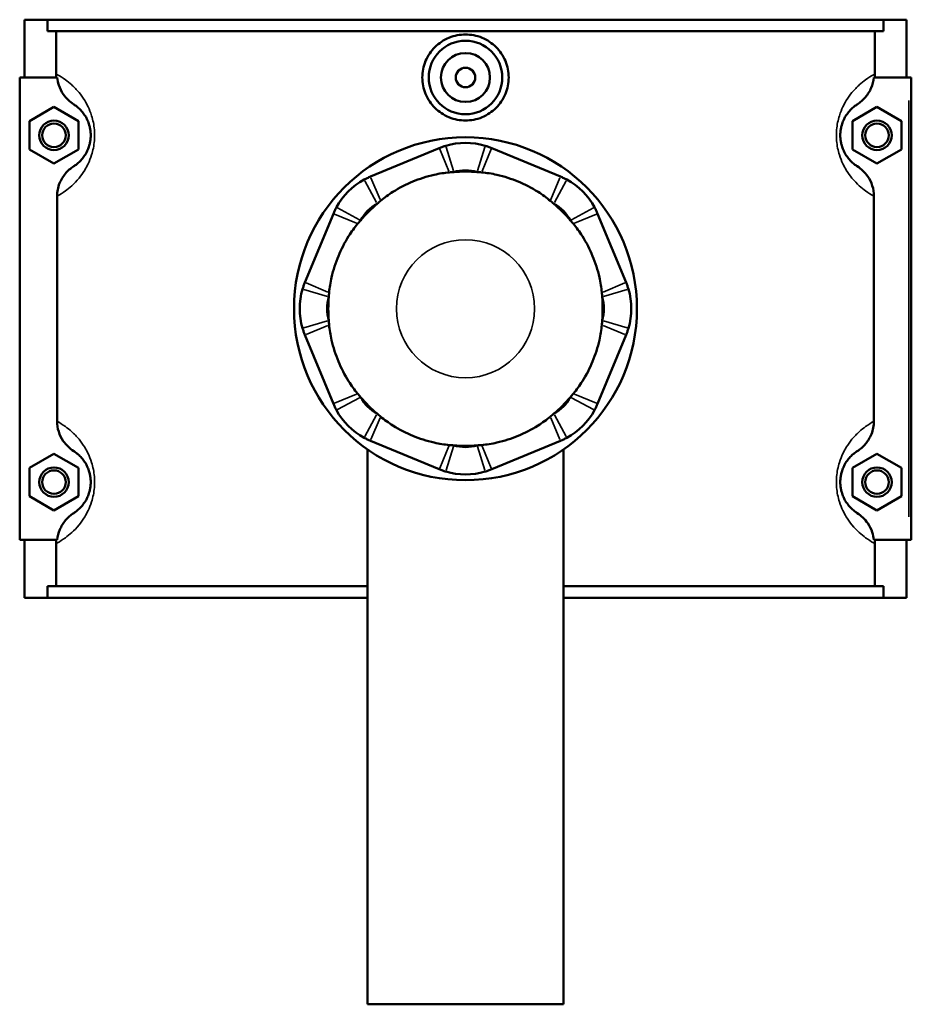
# Model space of a CAD drawing. Header units: millimetres. Extents: x -260 to 981, y -122 to 1168.
# Tile 9 of 9: x 371 to 553, y 814 to 1015. Entities that reach past the tile are written whole.
import ezdxf

# ---------------------------------------------------------------- set-up
doc = ezdxf.new("R2010")
doc.units = ezdxf.units.MM
doc.layers.add('Visible (ANSI)', color=7, linetype='Continuous', lineweight=50)
doc.layers.add('Visible Narrow (ANSI)', color=7, linetype='Continuous', lineweight=35)

msp = doc.modelspace()

# ---------------------------------------------------------------- linework, layer by layer
at = {"layer": 'Visible (ANSI)'}
for p, q in [((372.27, 1014.73), (372.27, 1002.93)), ((372.27, 1014.73), (376.94, 1014.73)), ((376.94, 1014.73), (547.61, 1014.73)), ((376.94, 1012.37), (376.94, 1014.73)), ((547.61, 1014.73), (547.61, 1012.37)), ((547.61, 1014.73), (552.27, 1014.73)), ((552.27, 1014.73), (552.27, 1002.93)), ((547.61, 1012.37), (376.94, 1012.37)), ((378.69, 1003.68), (378.69, 1012.37)), ((545.86, 1003.68), (545.86, 1012.37)), ((378.93, 1002.93), (371.27, 1002.93)), ((371.27, 1002.93), (371.27, 908.53)), ((545.62, 1002.93), (552.77, 1002.93)), ((552.77, 1002.93), (553.27, 1002.93)), ((553.27, 908.53), (553.27, 1002.93)), ((373.27, 994.02), (378.27, 996.91)), ((378.27, 996.91), (383.27, 994.02)), ((546.27, 996.91), (541.27, 994.02)), ((551.27, 994.02), (546.27, 996.91)), ((373.27, 988.25), (373.27, 994.02)), ((383.27, 994.02), (383.27, 988.25)), ((541.27, 994.02), (541.27, 988.25)), ((551.27, 988.25), (551.27, 994.02)), ((378.27, 985.36), (373.27, 988.25)), ((383.27, 988.25), (378.27, 985.36)), ((456.92, 988.51), (442.88, 982.7)), ((481.66, 982.7), (467.63, 988.51)), ((541.27, 988.25), (546.27, 985.36)), ((546.27, 985.36), (551.27, 988.25)), ((378.9, 978.7), (378.9, 932.77)), ((545.65, 932.77), (545.65, 978.7)), ((435.31, 975.12), (429.49, 961.09)), ((495.05, 961.09), (489.24, 975.12)), ((429.49, 950.37), (435.31, 936.34)), ((489.24, 936.34), (495.05, 950.37)), ((442.88, 928.76), (456.92, 922.95)), ((467.63, 922.95), (481.66, 928.76)), ((442.27, 927.01), (442.27, 813.73)), ((482.27, 927.01), (482.27, 813.73)), ((373.27, 923.22), (378.27, 926.11)), ((378.27, 926.11), (383.27, 923.22)), ((546.27, 926.11), (541.27, 923.22)), ((551.27, 923.22), (546.27, 926.11)), ((373.27, 917.45), (373.27, 923.22)), ((383.27, 923.22), (383.27, 917.45)), ((541.27, 923.22), (541.27, 917.45)), ((551.27, 917.45), (551.27, 923.22)), ((378.27, 914.56), (373.27, 917.45)), ((383.27, 917.45), (378.27, 914.56)), ((541.27, 917.45), (546.27, 914.56)), ((546.27, 914.56), (551.27, 917.45)), ((371.27, 908.53), (378.93, 908.53)), ((372.27, 908.53), (372.27, 896.73)), ((552.77, 908.53), (545.62, 908.53)), ((552.27, 908.53), (552.27, 896.73)), ((553.27, 908.53), (552.77, 908.53)), ((378.69, 899.09), (378.69, 907.78)), ((545.86, 899.09), (545.86, 907.78)), ((442.27, 899.09), (376.94, 899.09)), ((376.94, 896.73), (376.94, 899.09)), ((547.61, 899.09), (482.27, 899.09)), ((547.61, 899.09), (547.61, 896.73)), ((376.94, 896.73), (372.27, 896.73)), ((376.94, 896.73), (442.27, 896.73)), ((482.27, 896.73), (547.61, 896.73)), ((552.27, 896.73), (547.61, 896.73)), ((442.27, 813.73), (482.27, 813.73))]:
    msp.add_line(p, q, dxfattribs=at)
for centre, radius in [((462.27, 1002.93), 7.5), ((462.27, 1002.93), 5), ((462.27, 1002.93), 2), ((378.27, 991.13), 3), ((378.27, 991.13), 2.4), ((546.27, 991.13), 3), ((546.27, 991.13), 2.4), ((462.27, 955.73), 35), ((378.27, 920.33), 3), ((378.27, 920.33), 2.4), ((546.27, 920.33), 3), ((546.27, 920.33), 2.4)]:
    msp.add_circle(centre, radius, dxfattribs=at)
for centre, radius, start, end in [((462.27, 975.58), 14, 73.4186, 106.5814), ((462.27, 975.58), 8.4, 73.4186, 106.5814), ((462.27, 955.73), 28, 85.0887, 94.9113), ((448.24, 969.77), 14, 118.4186, 151.5814), ((476.31, 969.77), 14, 28.4186, 61.5814), ((448.24, 969.77), 8.4, 118.4186, 151.5814), ((462.27, 955.73), 28, 130.0887, 139.9113), ((476.31, 969.77), 8.4, 28.4186, 61.5814), ((462.27, 955.73), 28, 40.0887, 49.9113), ((442.43, 955.73), 14, 163.4186, 196.5814), ((482.12, 955.73), 14, 343.4186, 16.5814), ((442.43, 955.73), 8.4, 163.4186, 196.5814), ((462.27, 955.73), 28, 175.0887, 184.9113), ((482.12, 955.73), 8.4, 343.4186, 16.5814), ((462.27, 955.73), 28, 355.0887, 4.9113), ((448.24, 941.7), 8.4, 208.4186, 241.5814), ((462.27, 955.73), 28, 220.0887, 229.9113), ((476.31, 941.7), 8.4, 298.4186, 331.5814), ((462.27, 955.73), 28, 310.0887, 319.9113), ((448.24, 941.7), 14, 208.4186, 241.5814), ((476.31, 941.7), 14, 298.4186, 331.5814), ((462.27, 935.89), 8.4, 253.4186, 286.5814), ((462.27, 955.73), 28, 265.0887, 274.9113), ((462.27, 935.89), 14, 253.4186, 286.5814)]:
    msp.add_arc(centre, radius, start, end, dxfattribs=at)
for points, knots in [([(471.09, 1002.93), (471.09, 1001.83), (470.87, 1000.65), (469.96, 998.48), (469.28, 997.5), (467.72, 995.94), (466.73, 995.27), (464.56, 994.37), (463.38, 994.15), (461.17, 994.15), (459.99, 994.37), (457.82, 995.27), (456.83, 995.94), (455.26, 997.5), (454.58, 998.48), (453.68, 1000.65), (453.46, 1001.83), (453.46, 1004.04), (453.68, 1005.22), (454.58, 1007.38), (455.26, 1008.37), (456.83, 1009.92), (457.82, 1010.6), (459.99, 1011.49), (461.17, 1011.71), (463.38, 1011.71), (464.56, 1011.49), (466.73, 1010.6), (467.72, 1009.92), (469.28, 1008.37), (469.96, 1007.38), (470.87, 1005.22), (471.09, 1004.04), (471.09, 1002.93)], [0, 0, 0, 0, 0.331811, 0.331811, 0.663621, 0.663621, 0.995085, 0.995085, 1.326549, 1.326549, 1.658012, 1.658012, 1.989476, 1.989476, 2.321287, 2.321287, 2.653097, 2.653097, 2.984908, 2.984908, 3.316719, 3.316719, 3.648183, 3.648183, 3.979646, 3.979646, 4.31111, 4.31111, 4.642574, 4.642574, 4.974384, 4.974384, 5.306195, 5.306195, 5.306195, 5.306195]), ([(378.93, 1002.93), (378.98, 1002.4), (379.09, 1001.88), (379.47, 1000.72), (379.78, 1000.09), (380.74, 998.69), (381.47, 997.99), (382.31, 997.45)], [-0.6688844, -0.6688844, -0.6688844, -0.6688844, -0.5094651, -0.5094651, -0.3007313, -0.3007313, 0, 0, 0, 0]), ([(542.23, 997.45), (542.86, 997.85), (543.42, 998.34), (544.39, 999.47), (544.79, 1000.11), (545.37, 1001.48), (545.55, 1002.2), (545.62, 1002.93)], [-0.7183475, -0.7183475, -0.7183475, -0.7183475, -0.4964102, -0.4964102, -0.2713217, -0.2713217, -0.0501685, -0.0501685, -0.0501685, -0.0501685]), ([(382.31, 997.45), (382.5, 997.33), (382.71, 997.18), (383.14, 996.85), (383.34, 996.67), (383.78, 996.23), (384.02, 995.97), (384.44, 995.41), (384.63, 995.13), (384.93, 994.61), (385.04, 994.38), (385.27, 993.86), (385.38, 993.54), (385.55, 992.97), (385.61, 992.73), (385.7, 992.23), (385.73, 991.98), (385.77, 991.52), (385.77, 991.33), (385.77, 991.13), (385.77, 990.94), (385.77, 990.74), (385.73, 990.29), (385.7, 990.03), (385.61, 989.53), (385.55, 989.29), (385.38, 988.72), (385.27, 988.41), (385.04, 987.88), (384.93, 987.66), (384.63, 987.13), (384.44, 986.86), (384.02, 986.3), (383.78, 986.04), (383.34, 985.6), (383.14, 985.42), (382.71, 985.08), (382.5, 984.93), (382.31, 984.81)], [0.819533, 0.819533, 0.819533, 0.819533, 1.286555, 1.286555, 1.680084, 1.680084, 2.086513, 2.086513, 2.39915, 2.39915, 2.599975, 2.599975, 2.833787, 2.833787, 2.992981, 2.992981, 3.145728, 3.145728, 3.259124, 3.259124, 3.259124, 3.372519, 3.372519, 3.525267, 3.525267, 3.68446, 3.68446, 3.918272, 3.918272, 4.119097, 4.119097, 4.431735, 4.431735, 4.838164, 4.838164, 5.231693, 5.231693, 5.698714, 5.698714, 5.698714, 5.698714]), ([(542.23, 984.81), (542.04, 984.93), (541.83, 985.08), (541.41, 985.42), (541.2, 985.6), (540.76, 986.04), (540.53, 986.3), (540.1, 986.86), (539.92, 987.13), (539.62, 987.66), (539.51, 987.88), (539.28, 988.41), (539.16, 988.72), (539, 989.29), (538.94, 989.53), (538.85, 990.03), (538.82, 990.29), (538.78, 990.74), (538.77, 990.94), (538.77, 991.13), (538.77, 991.33), (538.78, 991.52), (538.82, 991.98), (538.85, 992.23), (538.94, 992.73), (539, 992.97), (539.16, 993.54), (539.28, 993.86), (539.51, 994.38), (539.62, 994.61), (539.92, 995.13), (540.1, 995.41), (540.53, 995.97), (540.76, 996.23), (541.2, 996.67), (541.41, 996.85), (541.83, 997.18), (542.04, 997.33), (542.23, 997.45)], [0.819533, 0.819533, 0.819533, 0.819533, 1.286554, 1.286554, 1.680084, 1.680084, 2.086513, 2.086513, 2.39915, 2.39915, 2.599975, 2.599975, 2.833787, 2.833787, 2.992981, 2.992981, 3.145728, 3.145728, 3.259124, 3.259124, 3.259124, 3.372519, 3.372519, 3.525267, 3.525267, 3.68446, 3.68446, 3.918272, 3.918272, 4.119097, 4.119097, 4.431735, 4.431735, 4.838164, 4.838164, 5.231693, 5.231693, 5.698714, 5.698714, 5.698714, 5.698714]), ([(458.28, 989), (458.05, 988.93), (457.82, 988.85), (457.36, 988.69), (457.14, 988.61), (456.92, 988.51)], [0.2894005, 0.2894005, 0.2894005, 0.2894005, 0.3410498, 0.3410498, 0.3926991, 0.3926991, 0.3926991, 0.3926991]), ([(467.63, 988.51), (467.41, 988.61), (467.18, 988.69), (466.73, 988.85), (466.5, 988.93), (466.27, 989)], [-0.3926991, -0.3926991, -0.3926991, -0.3926991, -0.3410498, -0.3410498, -0.2894005, -0.2894005, -0.2894005, -0.2894005]), ([(382.31, 984.81), (381.67, 984.4), (381.09, 983.9), (380.11, 982.72), (379.7, 982.05), (379.08, 980.5), (378.9, 979.6), (378.9, 978.7)], [-0.7316839, -0.7316839, -0.7316839, -0.7316839, -0.502962, -0.502962, -0.2709439, -0.2709439, 0, 0, 0, 0]), ([(458.97, 983.56), (457.97, 983.47), (456.92, 983.31), (454.37, 982.73), (452.86, 982.24), (451.52, 981.68), (450.18, 981.13), (448.77, 980.41), (446.56, 979.02), (445.7, 978.39), (444.93, 977.75)], [-0.735013, -0.735013, -0.735013, -0.735013, -0.434677, -0.434677, 0, 0, 0, 0.434677, 0.434677, 0.735013, 0.735013, 0.735013, 0.735013]), ([(479.61, 977.75), (478.84, 978.39), (477.99, 979.02), (475.77, 980.41), (474.36, 981.13), (473.02, 981.68), (471.68, 982.24), (470.18, 982.73), (467.63, 983.31), (466.58, 983.47), (465.58, 983.56)], [-0.735013, -0.735013, -0.735013, -0.735013, -0.434677, -0.434677, 0, 0, 0, 0.434677, 0.434677, 0.735013, 0.735013, 0.735013, 0.735013]), ([(545.65, 978.7), (545.65, 979.42), (545.53, 980.14), (545.1, 981.51), (544.78, 982.15), (543.81, 983.57), (543.08, 984.27), (542.23, 984.81)], [-0.7324522, -0.7324522, -0.7324522, -0.7324522, -0.5161379, -0.5161379, -0.3007313, -0.3007313, 0, 0, 0, 0]), ([(442.88, 982.7), (442.66, 982.61), (442.44, 982.51), (442, 982.3), (441.79, 982.19), (441.58, 982.08)], [-0.3926991, -0.3926991, -0.3926991, -0.3926991, -0.3410498, -0.3410498, -0.2894005, -0.2894005, -0.2894005, -0.2894005]), ([(482.97, 982.08), (482.76, 982.19), (482.54, 982.3), (482.11, 982.51), (481.89, 982.61), (481.66, 982.7)], [0.2894005, 0.2894005, 0.2894005, 0.2894005, 0.3410498, 0.3410498, 0.3926991, 0.3926991, 0.3926991, 0.3926991]), ([(435.93, 976.43), (435.81, 976.22), (435.7, 976), (435.5, 975.57), (435.4, 975.35), (435.31, 975.12)], [0.2894005, 0.2894005, 0.2894005, 0.2894005, 0.3410498, 0.3410498, 0.3926991, 0.3926991, 0.3926991, 0.3926991]), ([(489.24, 975.12), (489.15, 975.35), (489.05, 975.57), (488.84, 976), (488.73, 976.22), (488.62, 976.43)], [-0.3926991, -0.3926991, -0.3926991, -0.3926991, -0.3410498, -0.3410498, -0.2894005, -0.2894005, -0.2894005, -0.2894005]), ([(440.26, 973.07), (439.61, 972.3), (438.99, 971.45), (437.59, 969.23), (436.88, 967.82), (436.32, 966.48), (435.77, 965.14), (435.27, 963.64), (434.7, 961.08), (434.53, 960.04), (434.44, 959.04)], [-0.735013, -0.735013, -0.735013, -0.735013, -0.434677, -0.434677, 0, 0, 0, 0.434677, 0.434677, 0.735013, 0.735013, 0.735013, 0.735013]), ([(490.1, 959.04), (490.01, 960.04), (489.85, 961.08), (489.27, 963.64), (488.78, 965.14), (488.23, 966.48), (487.67, 967.82), (486.96, 969.23), (485.56, 971.45), (484.93, 972.3), (484.29, 973.07)], [-0.735013, -0.735013, -0.735013, -0.735013, -0.434677, -0.434677, 0, 0, 0, 0.434677, 0.434677, 0.735013, 0.735013, 0.735013, 0.735013]), ([(429.49, 961.09), (429.4, 960.87), (429.31, 960.64), (429.15, 960.19), (429.08, 959.96), (429.01, 959.73)], [-0.3926991, -0.3926991, -0.3926991, -0.3926991, -0.3410498, -0.3410498, -0.2894005, -0.2894005, -0.2894005, -0.2894005]), ([(495.54, 959.73), (495.47, 959.96), (495.39, 960.19), (495.23, 960.64), (495.15, 960.87), (495.05, 961.09)], [0.2894005, 0.2894005, 0.2894005, 0.2894005, 0.3410498, 0.3410498, 0.3926991, 0.3926991, 0.3926991, 0.3926991]), ([(429.01, 951.74), (429.08, 951.51), (429.15, 951.28), (429.31, 950.82), (429.4, 950.6), (429.49, 950.37)], [0.2894005, 0.2894005, 0.2894005, 0.2894005, 0.3410498, 0.3410498, 0.3926991, 0.3926991, 0.3926991, 0.3926991]), ([(434.44, 952.43), (434.53, 951.43), (434.7, 950.38), (435.27, 947.82), (435.77, 946.32), (436.32, 944.98), (436.88, 943.64), (437.59, 942.23), (438.99, 940.02), (439.61, 939.16), (440.26, 938.39)], [-0.735013, -0.735013, -0.735013, -0.735013, -0.434677, -0.434677, 0, 0, 0, 0.434677, 0.434677, 0.735013, 0.735013, 0.735013, 0.735013]), ([(484.29, 938.39), (484.93, 939.16), (485.56, 940.02), (486.96, 942.23), (487.67, 943.64), (488.23, 944.98), (488.78, 946.32), (489.27, 947.82), (489.85, 950.38), (490.01, 951.43), (490.1, 952.43)], [-0.735013, -0.735013, -0.735013, -0.735013, -0.434677, -0.434677, 0, 0, 0, 0.434677, 0.434677, 0.735013, 0.735013, 0.735013, 0.735013]), ([(495.05, 950.37), (495.15, 950.6), (495.23, 950.82), (495.39, 951.28), (495.47, 951.51), (495.54, 951.74)], [-0.3926991, -0.3926991, -0.3926991, -0.3926991, -0.3410498, -0.3410498, -0.2894005, -0.2894005, -0.2894005, -0.2894005]), ([(435.31, 936.34), (435.4, 936.12), (435.5, 935.9), (435.7, 935.46), (435.81, 935.25), (435.93, 935.04)], [-0.3926991, -0.3926991, -0.3926991, -0.3926991, -0.3410498, -0.3410498, -0.2894005, -0.2894005, -0.2894005, -0.2894005]), ([(488.62, 935.04), (488.73, 935.25), (488.84, 935.46), (489.05, 935.9), (489.15, 936.12), (489.24, 936.34)], [0.2894005, 0.2894005, 0.2894005, 0.2894005, 0.3410498, 0.3410498, 0.3926991, 0.3926991, 0.3926991, 0.3926991]), ([(378.9, 932.77), (378.9, 932.04), (379.01, 931.33), (379.45, 929.96), (379.77, 929.31), (380.74, 927.89), (381.47, 927.19), (382.31, 926.65)], [-0.7324522, -0.7324522, -0.7324522, -0.7324522, -0.5161379, -0.5161379, -0.3007313, -0.3007313, 0, 0, 0, 0]), ([(444.93, 933.72), (445.7, 933.07), (446.56, 932.45), (448.77, 931.05), (450.18, 930.33), (451.52, 929.78), (452.86, 929.23), (454.37, 928.73), (456.92, 928.16), (457.97, 927.99), (458.97, 927.9)], [-0.735013, -0.735013, -0.735013, -0.735013, -0.434677, -0.434677, 0, 0, 0, 0.434677, 0.434677, 0.735013, 0.735013, 0.735013, 0.735013]), ([(465.58, 927.9), (466.58, 927.99), (467.63, 928.16), (470.18, 928.73), (471.68, 929.23), (473.02, 929.78), (474.36, 930.33), (475.77, 931.05), (477.99, 932.45), (478.84, 933.07), (479.61, 933.72)], [-0.735013, -0.735013, -0.735013, -0.735013, -0.434677, -0.434677, 0, 0, 0, 0.434677, 0.434677, 0.735013, 0.735013, 0.735013, 0.735013]), ([(542.23, 926.65), (542.87, 927.06), (543.45, 927.57), (544.44, 928.74), (544.84, 929.41), (545.47, 930.97), (545.65, 931.86), (545.65, 932.77)], [-0.7316839, -0.7316839, -0.7316839, -0.7316839, -0.502962, -0.502962, -0.2709439, -0.2709439, 0, 0, 0, 0]), ([(441.58, 929.39), (441.79, 929.27), (442, 929.16), (442.44, 928.95), (442.66, 928.86), (442.88, 928.76)], [0.2894005, 0.2894005, 0.2894005, 0.2894005, 0.3410498, 0.3410498, 0.3926991, 0.3926991, 0.3926991, 0.3926991]), ([(481.66, 928.76), (481.89, 928.86), (482.11, 928.95), (482.54, 929.16), (482.76, 929.27), (482.97, 929.39)], [-0.3926991, -0.3926991, -0.3926991, -0.3926991, -0.3410498, -0.3410498, -0.2894005, -0.2894005, -0.2894005, -0.2894005]), ([(382.31, 926.65), (382.5, 926.53), (382.71, 926.38), (383.14, 926.05), (383.34, 925.87), (383.78, 925.43), (384.02, 925.17), (384.44, 924.61), (384.63, 924.33), (384.93, 923.81), (385.04, 923.58), (385.27, 923.06), (385.38, 922.74), (385.55, 922.17), (385.61, 921.93), (385.7, 921.43), (385.73, 921.18), (385.77, 920.72), (385.77, 920.53), (385.77, 920.33), (385.77, 920.14), (385.77, 919.94), (385.73, 919.49), (385.7, 919.23), (385.61, 918.73), (385.55, 918.49), (385.38, 917.92), (385.27, 917.61), (385.04, 917.08), (384.93, 916.86), (384.63, 916.33), (384.44, 916.06), (384.02, 915.5), (383.78, 915.24), (383.34, 914.8), (383.14, 914.62), (382.71, 914.28), (382.5, 914.13), (382.31, 914.01)], [0.819533, 0.819533, 0.819533, 0.819533, 1.286555, 1.286555, 1.680084, 1.680084, 2.086513, 2.086513, 2.39915, 2.39915, 2.599975, 2.599975, 2.833787, 2.833787, 2.992981, 2.992981, 3.145728, 3.145728, 3.259124, 3.259124, 3.259124, 3.372519, 3.372519, 3.525267, 3.525267, 3.68446, 3.68446, 3.918272, 3.918272, 4.119097, 4.119097, 4.431735, 4.431735, 4.838164, 4.838164, 5.231693, 5.231693, 5.698714, 5.698714, 5.698714, 5.698714]), ([(542.23, 914.01), (542.04, 914.13), (541.83, 914.28), (541.41, 914.62), (541.2, 914.8), (540.76, 915.24), (540.53, 915.5), (540.1, 916.06), (539.92, 916.33), (539.62, 916.86), (539.51, 917.08), (539.28, 917.61), (539.16, 917.92), (539, 918.49), (538.94, 918.73), (538.85, 919.23), (538.82, 919.49), (538.78, 919.94), (538.77, 920.14), (538.77, 920.33), (538.77, 920.53), (538.78, 920.72), (538.82, 921.18), (538.85, 921.43), (538.94, 921.93), (539, 922.17), (539.16, 922.74), (539.28, 923.06), (539.51, 923.58), (539.62, 923.81), (539.92, 924.33), (540.1, 924.61), (540.53, 925.17), (540.76, 925.43), (541.2, 925.87), (541.41, 926.05), (541.83, 926.38), (542.04, 926.53), (542.23, 926.65)], [0.819483, 0.819483, 0.819483, 0.819483, 1.286503, 1.286503, 1.680034, 1.680034, 2.086463, 2.086463, 2.3991, 2.3991, 2.599925, 2.599925, 2.833737, 2.833737, 2.99293, 2.99293, 3.145678, 3.145678, 3.259073, 3.259073, 3.259073, 3.372469, 3.372469, 3.525216, 3.525216, 3.68441, 3.68441, 3.918222, 3.918222, 4.119046, 4.119046, 4.431684, 4.431684, 4.838113, 4.838113, 5.231644, 5.231644, 5.698664, 5.698664, 5.698664, 5.698664]), ([(456.92, 922.95), (457.14, 922.86), (457.36, 922.77), (457.82, 922.61), (458.05, 922.54), (458.28, 922.47)], [-0.3926991, -0.3926991, -0.3926991, -0.3926991, -0.3410498, -0.3410498, -0.2894005, -0.2894005, -0.2894005, -0.2894005]), ([(466.27, 922.47), (466.5, 922.54), (466.73, 922.61), (467.18, 922.77), (467.41, 922.86), (467.63, 922.95)], [0.2894005, 0.2894005, 0.2894005, 0.2894005, 0.3410498, 0.3410498, 0.3926991, 0.3926991, 0.3926991, 0.3926991]), ([(382.31, 914.01), (381.69, 913.62), (381.13, 913.13), (380.16, 911.99), (379.76, 911.35), (379.18, 909.98), (379, 909.26), (378.93, 908.53)], [-0.7183475, -0.7183475, -0.7183475, -0.7183475, -0.4964102, -0.4964102, -0.2713217, -0.2713217, -0.0501685, -0.0501685, -0.0501685, -0.0501685]), ([(545.62, 908.53), (545.57, 909.06), (545.46, 909.58), (545.08, 910.75), (544.77, 911.37), (543.81, 912.77), (543.08, 913.47), (542.23, 914.01)], [-0.6688844, -0.6688844, -0.6688844, -0.6688844, -0.5094651, -0.5094651, -0.3007313, -0.3007313, 0, 0, 0, 0])]:
    msp.add_open_spline(points, degree=3, knots=knots, dxfattribs=at)
for points in [[(378.73, 1002.93), (378.7, 1003.18), (378.69, 1003.43), (378.69, 1003.68)], [(545.86, 1003.68), (545.86, 1003.43), (545.85, 1003.18), (545.82, 1002.93)], [(459.88, 983.63), (459.57, 983.61), (459.27, 983.59), (458.97, 983.56)], [(465.58, 983.56), (465.28, 983.59), (464.97, 983.61), (464.67, 983.63)], [(444.93, 977.75), (444.7, 977.55), (444.47, 977.35), (444.24, 977.15)], [(480.3, 977.15), (480.08, 977.36), (479.85, 977.56), (479.61, 977.75)], [(440.85, 973.76), (440.65, 973.53), (440.45, 973.3), (440.26, 973.07)], [(484.29, 973.07), (484.09, 973.31), (483.9, 973.54), (483.69, 973.76)], [(434.44, 959.04), (434.42, 958.73), (434.39, 958.43), (434.38, 958.13)], [(490.17, 958.13), (490.15, 958.44), (490.13, 958.74), (490.1, 959.04)], [(434.38, 953.34), (434.39, 953.03), (434.42, 952.73), (434.44, 952.43)], [(490.1, 952.43), (490.13, 952.73), (490.15, 953.03), (490.17, 953.34)], [(440.26, 938.39), (440.45, 938.16), (440.65, 937.93), (440.85, 937.7)], [(483.69, 937.7), (483.9, 937.93), (484.1, 938.16), (484.29, 938.39)], [(444.24, 934.31), (444.47, 934.11), (444.7, 933.91), (444.93, 933.72)], [(479.61, 933.72), (479.85, 933.91), (480.08, 934.11), (480.3, 934.31)], [(458.97, 927.9), (459.27, 927.88), (459.57, 927.85), (459.88, 927.84)], [(464.67, 927.84), (464.98, 927.85), (465.28, 927.88), (465.58, 927.9)], [(378.69, 907.78), (378.69, 908.03), (378.7, 908.28), (378.73, 908.53)], [(545.82, 908.53), (545.85, 908.28), (545.86, 908.03), (545.86, 907.78)]]:
    msp.add_open_spline(points, degree=3, dxfattribs=at)
at = {"layer": 'Visible Narrow (ANSI)'}
for p, q in [((552.77, 998.21), (552.77, 913.25)), ((457.02, 988.27), (458.86, 983.81)), ((458.36, 988.73), (459.8, 983.9)), ((464.75, 983.9), (466.19, 988.73)), ((465.68, 983.81), (467.53, 988.27)), ((444.11, 977.4), (441.71, 981.83)), ((444.83, 978), (442.98, 982.45)), ((481.56, 982.45), (479.72, 978)), ((482.84, 981.83), (480.44, 977.4)), ((435.55, 975.02), (440.01, 973.18)), ((436.17, 976.3), (440.61, 973.9)), ((483.94, 973.9), (488.37, 976.3)), ((484.54, 973.18), (488.99, 975.02)), ((434.2, 959.14), (429.74, 960.99)), ((494.81, 960.99), (490.35, 959.14)), ((434.11, 958.21), (429.28, 959.65)), ((495.27, 959.65), (490.44, 958.21)), ((429.28, 951.82), (434.11, 953.26)), ((490.44, 953.26), (495.27, 951.82)), ((429.74, 950.48), (434.2, 952.32)), ((490.35, 952.32), (494.81, 950.48)), ((440.01, 938.29), (435.55, 936.44)), ((440.61, 937.57), (436.17, 935.17)), ((488.37, 935.17), (483.94, 937.57)), ((488.99, 936.44), (484.54, 938.29)), ((441.71, 929.63), (444.11, 934.06)), ((442.98, 929.01), (444.83, 933.47)), ((479.72, 933.47), (481.56, 929.01)), ((480.44, 934.06), (482.84, 929.63)), ((458.86, 927.65), (457.02, 923.2)), ((459.8, 927.57), (458.36, 922.74)), ((466.19, 922.74), (464.75, 927.57)), ((467.53, 923.2), (465.68, 927.65))]:
    msp.add_line(p, q, dxfattribs=at)
msp.add_circle((462.27, 955.73), 14.09, dxfattribs=at)
for points, knots in [([(378.9, 978.7), (378.94, 978.72), (378.97, 978.74), (379.47, 979.02), (380.01, 979.35), (381.01, 980.08), (381.45, 980.43), (382.38, 981.28), (382.88, 981.78), (383.77, 982.87), (384.16, 983.4), (384.78, 984.42), (385.02, 984.85), (385.5, 985.87), (385.75, 986.47), (386.09, 987.57), (386.21, 988.04), (386.41, 989.01), (386.48, 989.5), (386.55, 990.38), (386.57, 990.75), (386.57, 991.13), (386.57, 991.51), (386.55, 991.89), (386.48, 992.76), (386.41, 993.26), (386.21, 994.22), (386.09, 994.69), (385.75, 995.8), (385.5, 996.4), (385.02, 997.42), (384.78, 997.85), (384.16, 998.86), (383.77, 999.4), (382.88, 1000.48), (382.38, 1000.99), (381.45, 1001.84), (381.01, 1002.18), (380.01, 1002.92), (379.47, 1003.25), (378.9, 1003.57), (378.79, 1003.63), (378.69, 1003.68)], [-5.855929, -5.855929, -5.855929, -5.855929, -5.810695, -5.810695, -5.231693, -5.231693, -4.838164, -4.838164, -4.431735, -4.431735, -4.119097, -4.119097, -3.918272, -3.918272, -3.68446, -3.68446, -3.525267, -3.525267, -3.372519, -3.372519, -3.259124, -3.259124, -3.259124, -3.145728, -3.145728, -2.992981, -2.992981, -2.833787, -2.833787, -2.599975, -2.599975, -2.39915, -2.39915, -2.086513, -2.086513, -1.680084, -1.680084, -1.286555, -1.286555, -0.707553, -0.707553, -0.567667, -0.567667, -0.567667, -0.567667]), ([(545.86, 1003.68), (545.76, 1003.63), (545.65, 1003.57), (545.08, 1003.25), (544.54, 1002.92), (543.53, 1002.18), (543.1, 1001.84), (542.17, 1000.99), (541.67, 1000.48), (540.78, 999.4), (540.39, 998.86), (539.76, 997.85), (539.53, 997.42), (539.04, 996.4), (538.8, 995.8), (538.45, 994.69), (538.33, 994.22), (538.14, 993.26), (538.07, 992.76), (537.99, 991.89), (537.98, 991.51), (537.98, 991.13), (537.98, 990.75), (537.99, 990.38), (538.07, 989.5), (538.14, 989.01), (538.33, 988.04), (538.45, 987.57), (538.8, 986.47), (539.04, 985.87), (539.53, 984.85), (539.76, 984.42), (540.39, 983.4), (540.78, 982.87), (541.67, 981.78), (542.17, 981.28), (543.1, 980.43), (543.53, 980.08), (544.54, 979.35), (545.08, 979.02), (545.57, 978.74), (545.61, 978.72), (545.65, 978.7)], [-5.95058, -5.95058, -5.95058, -5.95058, -5.810696, -5.810696, -5.231693, -5.231693, -4.838164, -4.838164, -4.431735, -4.431735, -4.119097, -4.119097, -3.918272, -3.918272, -3.68446, -3.68446, -3.525267, -3.525267, -3.372519, -3.372519, -3.259124, -3.259124, -3.259124, -3.145728, -3.145728, -2.992981, -2.992981, -2.833787, -2.833787, -2.599975, -2.599975, -2.39915, -2.39915, -2.086513, -2.086513, -1.680084, -1.680084, -1.286554, -1.286554, -0.707552, -0.707552, -0.662319, -0.662319, -0.662319, -0.662319]), ([(378.69, 907.78), (378.79, 907.84), (378.9, 907.9), (379.47, 908.22), (380.01, 908.55), (381.01, 909.28), (381.45, 909.63), (382.38, 910.48), (382.88, 910.98), (383.77, 912.07), (384.16, 912.6), (384.78, 913.62), (385.02, 914.05), (385.5, 915.07), (385.75, 915.67), (386.09, 916.77), (386.21, 917.24), (386.41, 918.21), (386.48, 918.7), (386.55, 919.58), (386.57, 919.95), (386.57, 920.33), (386.57, 920.71), (386.55, 921.09), (386.48, 921.96), (386.41, 922.46), (386.21, 923.42), (386.09, 923.89), (385.75, 925), (385.5, 925.6), (385.02, 926.62), (384.78, 927.05), (384.16, 928.06), (383.77, 928.6), (382.88, 929.68), (382.38, 930.19), (381.45, 931.04), (381.01, 931.38), (380.01, 932.12), (379.47, 932.45), (378.97, 932.73), (378.94, 932.75), (378.9, 932.77)], [-5.95058, -5.95058, -5.95058, -5.95058, -5.810695, -5.810695, -5.231693, -5.231693, -4.838164, -4.838164, -4.431735, -4.431735, -4.119097, -4.119097, -3.918272, -3.918272, -3.68446, -3.68446, -3.525267, -3.525267, -3.372519, -3.372519, -3.259124, -3.259124, -3.259124, -3.145728, -3.145728, -2.992981, -2.992981, -2.833787, -2.833787, -2.599975, -2.599975, -2.39915, -2.39915, -2.086513, -2.086513, -1.680084, -1.680084, -1.286555, -1.286555, -0.707553, -0.707553, -0.662319, -0.662319, -0.662319, -0.662319]), ([(545.65, 932.77), (545.61, 932.75), (545.57, 932.73), (545.08, 932.45), (544.54, 932.12), (543.53, 931.38), (543.1, 931.04), (542.17, 930.19), (541.67, 929.68), (540.78, 928.6), (540.39, 928.06), (539.76, 927.05), (539.53, 926.62), (539.04, 925.6), (538.8, 925), (538.45, 923.89), (538.33, 923.42), (538.14, 922.46), (538.07, 921.96), (537.99, 921.09), (537.98, 920.71), (537.98, 920.33), (537.98, 919.95), (537.99, 919.58), (538.07, 918.7), (538.14, 918.21), (538.33, 917.24), (538.45, 916.77), (538.8, 915.67), (539.04, 915.07), (539.53, 914.05), (539.76, 913.62), (540.39, 912.6), (540.78, 912.07), (541.67, 910.98), (542.17, 910.48), (543.1, 909.63), (543.53, 909.28), (544.54, 908.55), (545.08, 908.22), (545.65, 907.9), (545.76, 907.84), (545.86, 907.78)], [-5.855878, -5.855878, -5.855878, -5.855878, -5.810647, -5.810647, -5.231644, -5.231644, -4.838113, -4.838113, -4.431684, -4.431684, -4.119046, -4.119046, -3.918222, -3.918222, -3.68441, -3.68441, -3.525216, -3.525216, -3.372469, -3.372469, -3.259073, -3.259073, -3.259073, -3.145678, -3.145678, -2.99293, -2.99293, -2.833737, -2.833737, -2.599925, -2.599925, -2.3991, -2.3991, -2.086463, -2.086463, -1.680034, -1.680034, -1.286503, -1.286503, -0.707499, -0.707499, -0.567617, -0.567617, -0.567617, -0.567617])]:
    msp.add_open_spline(points, degree=3, knots=knots, dxfattribs=at)

doc.saveas('drawing.dxf')
